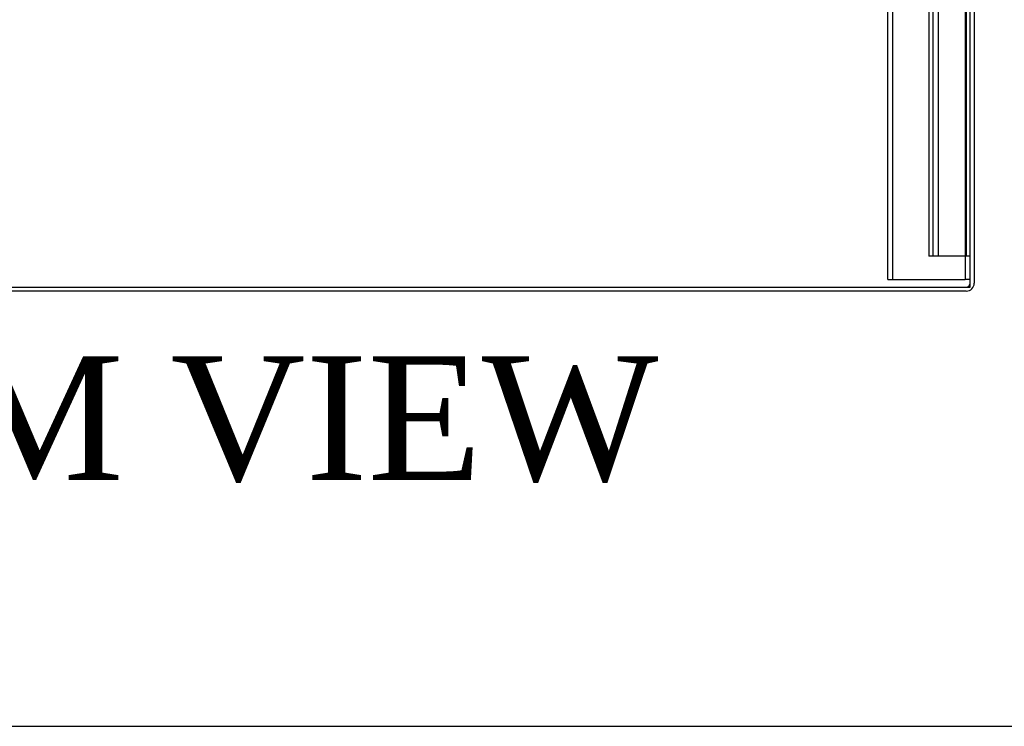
# Model space of a CAD drawing. Header units: inches. Extents: x 1 to 359, y -2 to 239.
# Tile 15 of 53: x 127 to 151, y 1 to 18. Entities that reach past the tile are written whole.
import ezdxf
from ezdxf.enums import TextEntityAlignment as Align
from ezdxf.lldxf.tags import DXFTag

# ---------------------------------------------------------------- set-up
doc = ezdxf.new("R2010")
doc.units = ezdxf.units.IN
doc.header["$MEASUREMENT"] = 0
for name, color, linetype in [('COM50677-3', 7, 'Continuous'), ('COM53964-3', 7, 'Continuous'), ('COM71299-4', 7, 'Continuous'), ('COM71301-4', 7, 'Continuous'), ('Default', 7, 'Continuous')]:
    doc.layers.add(name, color=color, linetype=linetype)
doc.styles.add('SEACAD_Times_New_Roman', font='times.ttf')
tags = doc.linetypes.add('HIDDEN2', pattern=[0.1875, 0.125, -0.0625]).pattern_tags.tags
tags[6:7] = [DXFTag(74, 4), DXFTag(75, 0), DXFTag(340, '0'), DXFTag(46, 0.0), DXFTag(50, 0.0), DXFTag(44, 0.0), DXFTag(45, 0.0)]
tags[4:5] = [DXFTag(74, 4), DXFTag(75, 0), DXFTag(340, '0'), DXFTag(46, 0.0), DXFTag(50, 0.0), DXFTag(44, 0.0), DXFTag(45, 0.0)]

# ---------------------------------------------------------------- blocks, each defined once
blk = doc.blocks.new('SE2')
at = {"layer": 'COM50677-3', "color": 7, "linetype": 'HIDDEN2'}
for p, q in [((148.169, 11.496), (148.169, 30.996)), ((148.294, 11.496), (148.294, 30.996)), ((150.044, 30.996), (150.044, 11.496)), ((148.169, 11.496), (148.294, 11.496)), ((148.294, 11.496), (148.354, 11.496)), ((148.354, 11.496), (149.984, 11.496)), ((149.984, 11.496), (150.044, 11.496)), ((150.169, 11.496), (150.044, 11.496))]:
    blk.add_line(p, q, dxfattribs=at)
at = {"layer": 'COM53964-3', "color": 7, "linetype": 'HIDDEN2'}
for p, q in [((149.169, 30.435), (149.169, 12.06)), ((149.264, 30.435), (149.264, 12.06)), ((149.39, 30.435), (149.39, 12.06)), ((150.074, 30.435), (150.074, 12.06)), ((149.307, 12.06), (149.169, 12.06)), ((150.031, 12.06), (149.307, 12.06)), ((150.169, 12.06), (150.031, 12.06))]:
    blk.add_line(p, q, dxfattribs=at)
at = {"layer": 'COM71299-4', "color": 7, "linetype": 'Continuous'}
for p, q in [((150.169, 11.312), (150.169, 31.087)), ((102.299, 11.312), (150.169, 11.312))]:
    blk.add_line(p, q, dxfattribs=at)
at = {"layer": 'COM71301-4', "color": 7, "linetype": 'Continuous'}
for p, q in [((150.264, 31.182), (150.264, 11.407)), ((150.074, 11.217), (126.424, 11.217))]:
    blk.add_line(p, q, dxfattribs=at)
at = {"layer": 'COM71301-4', "color": 7, "linetype": 'HIDDEN2'}
blk.add_arc((150.074, 11.407), 0.095, 270, 360, dxfattribs=at)
at = {"layer": 'COM71301-4', "color": 7, "linetype": 'Continuous'}
blk.add_arc((150.074, 11.407), 0.19, 270, 360, dxfattribs=at)
blk = doc.blocks.new('BORDER')
at = {"layer": 'Default', "color": 7, "linetype": 'Continuous'}
blk.add_line((-41.86, 0), (0, 0), dxfattribs=at)

msp = doc.modelspace()

# ---------------------------------------------------------------- block references
at = {"layer": 'Default', "color": 7, "xscale": 8.55, "yscale": 8.55, "zscale": 8.55}
msp.add_blockref('BORDER', (359.223, 0.67), dxfattribs=at)
at = {"layer": 'Default'}
msp.add_blockref('SE2', (0, 0), dxfattribs=at)

# ---------------------------------------------------------------- texts
at = {"layer": 'Default', "color": 7, "linetype": 'Continuous', "style": 'SEACAD_Times_New_Roman'}
msp.add_text('BOTTOM VIEW', height=3, dxfattribs=at).set_placement((110.523, 9.637), align=Align.TOP_LEFT)

doc.saveas('drawing.dxf')
